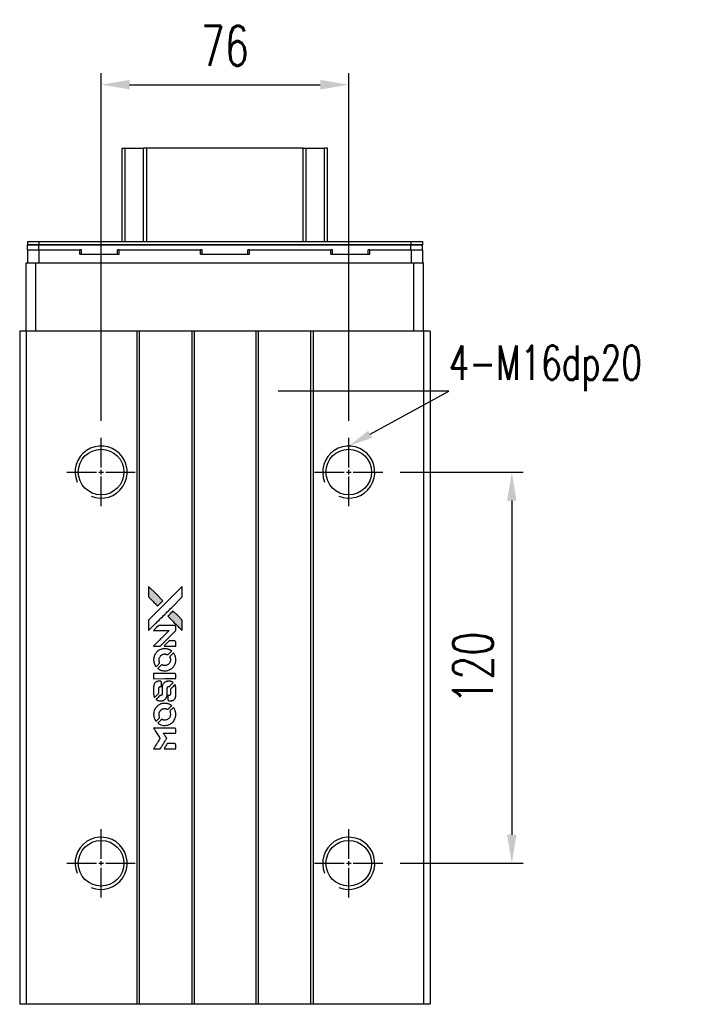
# Model space of a CAD drawing. Header units: millimetres. Extents: x 82 to 884, y -87 to 687.
# Tile 2 of 3: x 144 to 350, y 385 to 687. Entities that reach past the tile are written whole.
import ezdxf
from ezdxf import colors
from ezdxf.entities.mleader import LeaderData, LeaderLine
from ezdxf.math import Vec2, Vec3

# ---------------------------------------------------------------- set-up
doc = ezdxf.new("R2010")
doc.units = ezdxf.units.MM
doc.header["$LTSCALE"] = 0.15
doc.layers.get('0').update_dxf_attribs({"linetype": 'CONTINUOUS'})
doc.layers.get('Defpoints').update_dxf_attribs({"linetype": 'CONTINUOUS'})
doc.layers.add('DIM', color=4, linetype='CONTINUOUS')
doc.styles.add('CHN', font='SIMPLEX.shx', dxfattribs={"width": 0.7, "bigfont": 'CHINESET.shx'})
doc.styles.add('DIM-7', font='SIMPLEX.shx', dxfattribs={"width": 0.7, "bigfont": 'chineset.shx'})
doc.dimstyles.new('CNS', dxfattribs={"dimscale": 3, "dimtxt": 3.5, "dimasz": 2.5, "dimexe": 1, "dimexo": 1.5, "dimgap": 0.09, "dimtad": 0, "dimdsep": 46, "dimtxsty": 'DIM-7', "dimcen": 0.09, "dimclrd": 4, "dimclre": 4, "dimclrt": 4, "dimadec": 0, "dimazin": 0, "dimtfac": 1, "dimtix": 1, "dimtmove": 2, "dimatfit": 3, "dimfxl": 1, "dimtvp": 0.971429, "dimtolj": 1, "dimarcsym": 0})

# ---------------------------------------------------------------- blocks, each defined once
blk = doc.blocks.new('*U171')
at = {"color": 0}
for p, q in [((0, 1.4), (0, 10.5)), ((-10.5, 0), (-1.4, 0)), ((1.4, 0), (10.5, 0)), ((0, -10.5), (0, -1.4))]:
    blk.add_line(p, q, dxfattribs=at)
at = {"color": 0, "linetype": 'Continuous'}
for p, q in [((-0.7, 0), (0.7, 0)), ((0, -0.7), (0, 0.7))]:
    blk.add_line(p, q, dxfattribs=at)
blk = doc.blocks.new('*U172')
at = {"color": 0}
for p, q in [((0, 1.4), (0, 10.5)), ((-10.5, 0), (-1.4, 0)), ((1.4, 0), (10.5, 0)), ((0, -10.5), (0, -1.4))]:
    blk.add_line(p, q, dxfattribs=at)
at = {"color": 0, "linetype": 'Continuous'}
for p, q in [((-0.7, 0), (0.7, 0)), ((0, -0.7), (0, 0.7))]:
    blk.add_line(p, q, dxfattribs=at)
blk = doc.blocks.new('*U173')
at = {"color": 0}
for p, q in [((0, 1.4), (0, 10.5)), ((-10.5, 0), (-1.4, 0)), ((1.4, 0), (10.5, 0)), ((0, -10.5), (0, -1.4))]:
    blk.add_line(p, q, dxfattribs=at)
at = {"color": 0, "linetype": 'Continuous'}
for p, q in [((-0.7, 0), (0.7, 0)), ((0, -0.7), (0, 0.7))]:
    blk.add_line(p, q, dxfattribs=at)
blk = doc.blocks.new('*U174')
at = {"color": 0}
for p, q in [((0, 1.4), (0, 10.5)), ((-10.5, 0), (-1.4, 0)), ((1.4, 0), (10.5, 0)), ((0, -10.5), (0, -1.4))]:
    blk.add_line(p, q, dxfattribs=at)
at = {"color": 0, "linetype": 'Continuous'}
for p, q in [((-0.7, 0), (0.7, 0)), ((0, -0.7), (0, 0.7))]:
    blk.add_line(p, q, dxfattribs=at)
blk = doc.blocks.new('*D177')
at = {"layer": 'Defpoints', "color": 0}
for p in [(244.67, 666.72), (168.67, 558.41), (244.67, 558.41)]:
    blk.add_point(p, dxfattribs=at)
at = {"layer": 'DIM', "color": 7, "lineweight": -2}
for p, q in [((168.67, 563.66), (168.67, 670.22)), ((244.67, 563.66), (244.67, 670.22)), ((177.42, 666.72), (235.92, 666.72))]:
    blk.add_line(p, q, dxfattribs=at)
at = {"layer": 'DIM', "color": 7}
for points in [[(177.42, 668.18), (177.42, 665.26), (168.67, 666.72)], [(235.92, 668.18), (235.92, 665.26), (244.67, 666.72)]]:
    blk.add_solid(points, dxfattribs=at)
at = {"layer": 'DIM', "color": 7, "insert": (206.67, 678.62), "char_height": 12.25, "attachment_point": 5, "style": 'DIM-7'}
blk.add_mtext('\\A1;76', dxfattribs=at)
blk = doc.blocks.new('*D178')
at = {"layer": 'Defpoints', "color": 0}
for p in [(255.17, 547.91), (255.17, 427.91), (294.73, 427.91)]:
    blk.add_point(p, dxfattribs=at)
at = {"layer": 'DIM', "color": 7, "lineweight": -2}
for p, q in [((260.42, 547.91), (298.23, 547.91)), ((294.73, 539.16), (294.73, 436.66)), ((260.42, 427.91), (298.23, 427.91))]:
    blk.add_line(p, q, dxfattribs=at)
at = {"layer": 'DIM', "color": 7}
for points in [[(293.27, 539.16), (296.19, 539.16), (294.73, 547.91)], [(293.27, 436.66), (296.19, 436.66), (294.73, 427.91)]]:
    blk.add_solid(points, dxfattribs=at)
at = {"layer": 'DIM', "color": 7, "insert": (282.83, 487.91), "char_height": 12.25, "attachment_point": 5, "rotation": 90, "style": 'DIM-7'}
blk.add_mtext('\\A1;120', dxfattribs=at)
blk = doc.blocks.new('LOGO2')
at = {"linetype": 'Continuous'}
h = blk.add_hatch(color=22, dxfattribs=at)
h.dxf.hatch_style = 1
h.paths.add_polyline_path([(762.85, 2317.48), (762.85, 2315.87), (762.85, 2314.26), (764.24, 2312.87, 0.000288), (764.78, 2312.34, 0.000479), (765.23, 2311.89, 0.000013), (765.64, 2311.49, 0.197177), (765.65, 2311.49, 0.197497), (765.66, 2311.49, 0.00004), (765.89, 2311.72, 0.000834), (766.15, 2311.98, 0.000506), (766.46, 2312.28), (767.25, 2313.08), (765.05, 2315.28)])
h.paths.add_polyline_path([(770.38, 2309.94), (769.58, 2309.14, 0.000476), (769.28, 2308.84, 0.000789), (769.02, 2308.58, 0.000035), (768.79, 2308.34, 0.19758), (768.78, 2308.34, 0.198396), (768.79, 2308.33, 0.000019), (769.1, 2308.01, 0.000582), (769.46, 2307.66, 0.000351), (769.87, 2307.24, 0.000108), (771.64, 2305.48, 0.000692), (772.54, 2304.59, 0.000077), (773.16, 2303.98, 0.197527), (773.18, 2303.97, 0.410181), (773.19, 2303.98, 0.000493), (773.2, 2304.31, 0.002424), (773.2, 2304.76, 0.000529), (773.2, 2305.55), (773.2, 2307.13), (771.79, 2308.53)])
at = {"color": 22}
for points in [[(764.24, 2312.87, 0.000288), (764.78, 2312.34, 0.000479), (765.23, 2311.89, 0.000013), (765.64, 2311.49, 0.197177), (765.65, 2311.49, 0.197497), (765.66, 2311.49, 0.00004), (765.89, 2311.72, 0.000836), (766.15, 2311.98, 0.000505), (766.46, 2312.28), (767.25, 2313.08), (765.05, 2315.28), (762.85, 2317.48), (762.85, 2315.87), (762.85, 2314.26)], [(764.78, 2305.86, -0.000056), (765.75, 2306.82, -0.000021), (767.1, 2308.17, -0.000021), (768.58, 2309.65, -0.000025), (769.96, 2311.03), (773.2, 2314.26), (773.2, 2315.86), (773.19, 2317.46), (771.02, 2315.3, 0.000274), (769.97, 2314.26, 0.000123), (768.6, 2312.9, 0.000121), (767.15, 2311.45, 0.000165), (765.85, 2310.15), (762.85, 2307.15), (762.85, 2305.54), (762.85, 2303.93)], [(769.87, 2307.24, 0.000108), (771.64, 2305.48, 0.000692), (772.54, 2304.59, 0.000077), (773.16, 2303.98, 0.197527), (773.18, 2303.97, 0.410182), (773.19, 2303.98, 0.000493), (773.2, 2304.31, 0.002424), (773.2, 2304.76, 0.000529), (773.2, 2305.55), (773.2, 2307.13), (771.79, 2308.53), (770.38, 2309.94), (769.58, 2309.14, 0.000476), (769.28, 2308.84, 0.000789), (769.02, 2308.58, 0.000035), (768.79, 2308.34, 0.19758), (768.78, 2308.34, 0.198396), (768.79, 2308.33, 0.000019), (769.1, 2308.01, 0.000582), (769.46, 2307.66, 0.000351)], [(765.41, 2299.17), (766.44, 2299.17), (768.82, 2301.56), (771.21, 2303.94), (771.2, 2304.61, 0.0008), (771.2, 2305.04, 0.010795), (771.2, 2305.19, 0.030495), (771.19, 2305.28, 0.080372), (771.17, 2305.34, 0.03816), (771.13, 2305.39, 0.041799), (771.08, 2305.44, 0.042486), (771.03, 2305.48, 0.042078), (770.98, 2305.51, 0.099276), (770.9, 2305.53, 0.003302), (770.57, 2305.54, 0.002586), (769.99, 2305.54, 0.000204), (768.44, 2305.54), (765.97, 2305.53), (765.18, 2304.74), (764.39, 2303.94), (766.76, 2303.94), (769.14, 2303.93), (766.79, 2301.59, 0.000253), (765.89, 2300.69, 0.000412), (765.12, 2299.93, 0.000041), (764.44, 2299.25, 0.041338), (764.41, 2299.21), (764.38, 2299.17)], [(764.43, 2294.61, 0.023681), (764.48, 2294.33, 0.022402), (764.55, 2294.05, 0.021929), (764.64, 2293.77, 0.020503), (764.77, 2293.49, 0.013745), (764.85, 2293.33, 0.009767), (764.95, 2293.16, 0.009658), (765.05, 2293, 0.027804), (765.13, 2292.9), (765.16, 2292.86), (765.66, 2293.36, 0.002053), (765.9, 2293.6, 0.006738), (766.05, 2293.76, 0.007826), (766.16, 2293.88, 0.063909), (766.2, 2293.94, 0.061532), (766.23, 2294.03, 0.068674), (766.24, 2294.12, 0.052072), (766.22, 2294.22, 0.019648), (766.17, 2294.37, -0.018366), (766.12, 2294.55, -0.0288), (766.08, 2294.71, -0.029061), (766.07, 2294.87, -0.019155), (766.07, 2295.05, -0.053809), (766.13, 2295.45, -0.058833), (766.27, 2295.82, -0.058566), (766.49, 2296.14, -0.052525), (766.79, 2296.41, -0.044733), (767.04, 2296.57, -0.040573), (767.33, 2296.68, -0.041123), (767.63, 2296.75, -0.04951), (767.91, 2296.76, -0.017369), (768.05, 2296.74, -0.024255), (768.16, 2296.72, -0.023787), (768.28, 2296.69, -0.015798), (768.41, 2296.64, 0.010631), (768.5, 2296.61, 0.033653), (768.55, 2296.59, 0.037806), (768.61, 2296.58, 0.016307), (768.68, 2296.58, 0.068179), (768.83, 2296.6, 0.095747), (768.94, 2296.66, 0.033418), (769.1, 2296.8, 0.002133), (769.52, 2297.23, 0.001452), (769.75, 2297.47, 0.012393), (769.85, 2297.58, 0.020479), (769.91, 2297.65, 0.344362), (769.91, 2297.68, 0.074287), (769.85, 2297.73, 0.005454), (769.67, 2297.85, 0.008391), (769.47, 2297.96, 0.017097), (769.32, 2298.05, 0.027375), (768.99, 2298.18, 0.02835), (768.66, 2298.28, 0.027723), (768.32, 2298.35, 0.023913), (767.95, 2298.37, 0.027047), (767.5, 2298.36, 0.031685), (767.09, 2298.3, 0.032425), (766.69, 2298.19, 0.031013), (766.3, 2298.03, 0.037914), (765.85, 2297.76, 0.040153), (765.44, 2297.43, 0.039834), (765.1, 2297.03, 0.036173), (764.81, 2296.57, 0.040752), (764.61, 2296.12, 0.035885), (764.48, 2295.63, 0.035491), (764.42, 2295.12, 0.037615)], [(769.41, 2299.17), (771.21, 2299.17), (771.2, 2299.84), (771.2, 2300.51), (771.15, 2300.59, 0.03146), (771.13, 2300.62, 0.026444), (771.1, 2300.66, 0.026444), (771.06, 2300.69, 0.031457), (771.03, 2300.71), (770.95, 2300.76), (770.06, 2300.77), (769.17, 2300.77), (768.39, 2299.98, 0.000745), (768.09, 2299.68, 0.001228), (767.84, 2299.42, 0.000087), (767.62, 2299.19, 0.195134), (767.61, 2299.18, 0.412117), (767.62, 2299.18, 0.000048), (768.14, 2299.17, 0.00109), (768.72, 2299.17, 0.000653)], [(765.82, 2292.23, 0.018008), (765.96, 2292.13, 0.009842), (766.15, 2292.03, 0.009807), (766.34, 2291.92, 0.015716), (766.51, 2291.85, 0.048467), (767.12, 2291.66, 0.045841), (767.76, 2291.58, 0.046006), (768.41, 2291.62, 0.049638), (769.02, 2291.78, 0.064819), (769.81, 2292.2, 0.06695), (770.46, 2292.81, 0.066691), (770.92, 2293.56, 0.063505), (771.19, 2294.43, 0.03135), (771.21, 2294.65, 0.010439), (771.22, 2294.98, 0.010391), (771.21, 2295.3, 0.032408), (771.19, 2295.52, 0.015696), (771.13, 2295.78, 0.018095), (771.07, 2296.02, 0.018551), (770.98, 2296.25, 0.018352), (770.89, 2296.47, 0.015568), (770.81, 2296.62, 0.009832), (770.71, 2296.79, 0.009795), (770.61, 2296.94, 0.023727), (770.52, 2297.05), (770.49, 2297.1), (769.99, 2296.61, 0.001528), (769.71, 2296.33, 0.010022), (769.58, 2296.19, 0.019586), (769.5, 2296.1, 0.061865), (769.46, 2296.03, 0.055054), (769.42, 2295.93, 0.061607), (769.41, 2295.82, 0.048725), (769.43, 2295.7, 0.020221), (769.48, 2295.54, -0.017722), (769.53, 2295.36, -0.02685), (769.56, 2295.21, -0.02759), (769.57, 2295.05, -0.020233), (769.57, 2294.88, -0.04793), (769.52, 2294.56, -0.048386), (769.42, 2294.25, -0.047866), (769.25, 2293.96, -0.044964), (769.03, 2293.7, -0.04333), (768.76, 2293.49, -0.050921), (768.47, 2293.34, -0.051473), (768.17, 2293.25, -0.0459), (767.84, 2293.22, -0.019014), (767.67, 2293.22, -0.024114), (767.53, 2293.24, -0.025081), (767.39, 2293.27, -0.023892), (767.25, 2293.32, 0.008624), (767.14, 2293.36, 0.026486), (767.06, 2293.38, 0.035074), (767, 2293.39, 0.02756), (766.93, 2293.39, 0.087163), (766.81, 2293.37, 0.073291), (766.71, 2293.31, 0.028074), (766.55, 2293.18, 0.002594), (766.2, 2292.82), (765.69, 2292.32)], [(767.81, 2289.2), (771.2, 2289.2), (771.2, 2289.87), (771.2, 2290.53), (771.16, 2290.61, 0.071429), (771.11, 2290.68, 0.054799), (771.04, 2290.74, 0.053585), (770.96, 2290.78, 0.060698), (770.88, 2290.8, 0.033975), (770.74, 2290.81), (769.02, 2290.81, 0.000726), (767.33, 2290.81, 0.001084), (765.85, 2290.8), (764.42, 2290.79), (764.42, 2289.99), (764.42, 2289.19)], [(764.43, 2284.23, 0.018538), (764.44, 2284.13, 0.010695), (764.46, 2284.01, 0.01068), (764.49, 2283.89, 0.017678), (764.52, 2283.78, 0.013849), (764.56, 2283.67, 0.011814), (764.61, 2283.55, 0.004513), (764.66, 2283.44, 0.290035), (764.68, 2283.43, 0.196418), (764.69, 2283.44, 0.000124), (764.89, 2283.63, 0.001477), (765.11, 2283.85, 0.000898), (765.37, 2284.11), (766.04, 2284.79), (766.05, 2285.63, -0.001471), (766.05, 2286.27, -0.028714), (766.07, 2286.47, -0.097073), (766.1, 2286.58, -0.084199), (766.18, 2286.68, -0.042698), (766.24, 2286.72, -0.053912), (766.31, 2286.75, -0.051004), (766.38, 2286.77, -0.032967), (766.46, 2286.77, 0.00807), (766.5, 2286.77, 0.003023), (766.56, 2286.78, 0.002994), (766.63, 2286.78, 0.003629), (766.69, 2286.78), (766.84, 2286.79), (766.84, 2287.44, 0.001618), (766.84, 2287.75, 0.005206), (766.83, 2287.96, 0.00535), (766.83, 2288.1, 0.060675), (766.82, 2288.16, 0.048484), (766.81, 2288.19, 0.02389), (766.78, 2288.22, 0.022812), (766.76, 2288.26, 0.02462), (766.73, 2288.29, 0.061781), (766.65, 2288.36, 0.080179), (766.56, 2288.4, 0.048561), (766.43, 2288.41, 0.010021), (766.21, 2288.42, 0.016602), (765.9, 2288.41, 0.031409), (765.66, 2288.38, 0.036474), (765.45, 2288.32, 0.03439), (765.25, 2288.23, 0.065928), (764.93, 2288.01, 0.069066), (764.68, 2287.71, 0.065697), (764.51, 2287.35, 0.051559), (764.43, 2286.92, 0.020904), (764.42, 2286.69, 0.000451), (764.42, 2285.57, 0.000419), (764.42, 2284.44, 0.022759)], [(765.3, 2282.75, 0.023289), (765.47, 2282.64, 0.026845), (765.63, 2282.56, 0.026047), (765.81, 2282.49, 0.019751), (766, 2282.44, 0.013249), (766.12, 2282.41, 0.025169), (766.21, 2282.4, 0.016532), (766.32, 2282.4, 0.002937), (766.54, 2282.4, 0.003317), (766.73, 2282.4, 0.011808), (766.85, 2282.4, 0.01777), (766.94, 2282.41, 0.021476), (767.03, 2282.42, 0.04325), (767.39, 2282.54, 0.045753), (767.72, 2282.71, 0.04649), (768, 2282.93, 0.047672), (768.24, 2283.21, 0.025315), (768.32, 2283.32, 0.015208), (768.39, 2283.47, 0.01512), (768.46, 2283.62, 0.022488), (768.52, 2283.76, 0.027857), (768.57, 2283.97, 0.034138), (768.6, 2284.18, 0.014286), (768.61, 2284.49, 0.00124), (768.61, 2285.29, -0.00103), (768.61, 2285.77, -0.002552), (768.61, 2286.13, -0.001594), (768.62, 2286.4, -0.047676), (768.63, 2286.47, -0.085307), (768.68, 2286.59, -0.097789), (768.76, 2286.68, -0.085947), (768.88, 2286.74, -0.051339), (769.03, 2286.77, 0.014634), (769.09, 2286.77, 0.015028), (769.14, 2286.78, 0.014927), (769.19, 2286.79, 0.059415), (769.21, 2286.8, 0.070595), (769.27, 2286.84, 0.00028), (769.84, 2287.41, 0.000111), (770.42, 2287.98, 0.200239), (770.43, 2288.01, 0.268906), (770.42, 2288.02, 0.001866), (770.28, 2288.1, 0.007532), (770.15, 2288.18, 0.017818), (770.04, 2288.23, 0.013256), (769.93, 2288.27, 0.011636), (769.81, 2288.31, 0.011528), (769.68, 2288.35, 0.012303), (769.56, 2288.38, 0.0423), (769.37, 2288.41, 0.013657), (769.08, 2288.41, 0.013857), (768.79, 2288.4, 0.037428), (768.58, 2288.37, 0.014927), (768.45, 2288.34, 0.0122), (768.3, 2288.3, 0.012518), (768.17, 2288.25, 0.023062), (768.06, 2288.2, 0.065961), (767.68, 2287.94, 0.06055), (767.37, 2287.59, 0.059676), (767.14, 2287.16, 0.060497), (767.03, 2286.69, 0.025683), (767.02, 2286.59, 0.001528), (767.02, 2286.29, 0.002124), (767.01, 2285.91, 0.001173), (767.01, 2285.45, -0.000809), (767.01, 2284.63, -0.017164), (767, 2284.39, -0.063931), (766.98, 2284.26, -0.108429), (766.92, 2284.17, -0.052941), (766.86, 2284.12, -0.063675), (766.79, 2284.08, -0.050562), (766.7, 2284.06, -0.020337), (766.58, 2284.05, 0.009897), (766.51, 2284.04, 0.016482), (766.45, 2284.04, 0.019019), (766.4, 2284.03, 0.06043), (766.37, 2284.01, 0.076267), (766.3, 2283.96, 0.00054), (765.77, 2283.43, 0.000307), (765.23, 2282.88, 0.142594), (765.21, 2282.84, 0.232419), (765.21, 2282.83, 0.022995), (765.23, 2282.8, 0.024627), (765.27, 2282.78, 0.015407)], [(768.82, 2282.66, 0.065483), (768.85, 2282.58, 0.053271), (768.91, 2282.51, 0.052018), (768.99, 2282.45, 0.0556), (769.07, 2282.41, 0.036839), (769.13, 2282.39, 0.026922), (769.19, 2282.38, 0.016905), (769.28, 2282.38, 0.004317), (769.42, 2282.38, 0.016369), (769.71, 2282.39, 0.029936), (769.95, 2282.42, 0.03418), (770.16, 2282.48, 0.031327), (770.36, 2282.56, 0.046935), (770.61, 2282.71, 0.054053), (770.82, 2282.9, 0.053701), (770.98, 2283.14, 0.045364), (771.1, 2283.41, 0.032479), (771.16, 2283.65, 0.03386), (771.19, 2283.9, 0.013578), (771.2, 2284.28, 0.001155), (771.2, 2285.28, 0.000413), (771.2, 2286.13, 0.005008), (771.19, 2286.46, 0.013199), (771.18, 2286.64, 0.033956), (771.16, 2286.77, 0.013909), (771.13, 2286.91, 0.010864), (771.09, 2287.06, 0.010938), (771.04, 2287.19, 0.028702), (771, 2287.29), (770.96, 2287.36), (770.27, 2286.67), (769.57, 2285.99), (769.58, 2285.19, -0.001504), (769.57, 2284.85, -0.00328), (769.57, 2284.58, -0.001901), (769.57, 2284.38, -0.061333), (769.56, 2284.33, -0.063621), (769.53, 2284.26, -0.048633), (769.48, 2284.19, -0.046769), (769.42, 2284.14, -0.047961), (769.35, 2284.09, -0.02678), (769.29, 2284.06, -0.050957), (769.24, 2284.05, -0.029398), (769.17, 2284.04, -0.00401), (769.02, 2284.04), (768.78, 2284.03), (768.79, 2283.39, 0.001061), (768.79, 2283, 0.009147), (768.79, 2282.83, 0.020721), (768.8, 2282.73, 0.051619)], [(764.43, 2277.88, 0.024131), (764.48, 2277.59, 0.022344), (764.55, 2277.3, 0.021883), (764.65, 2277.01, 0.020884), (764.78, 2276.72, 0.010669), (764.87, 2276.56, 0.010389), (764.96, 2276.4, 0.010913), (765.05, 2276.26, 0.022227), (765.13, 2276.15), (765.16, 2276.11), (765.67, 2276.62, 0.002452), (765.86, 2276.83, 0.003628), (766.03, 2277, 0.001662), (766.17, 2277.16, 0.070159), (766.2, 2277.19, 0.047671), (766.21, 2277.22, 0.018624), (766.22, 2277.27, 0.017921), (766.23, 2277.31, 0.018804), (766.23, 2277.36, 0.018255), (766.23, 2277.42, 0.041312), (766.23, 2277.47, 0.037164), (766.22, 2277.52, 0.012342), (766.19, 2277.59, -0.015101), (766.13, 2277.77, -0.035998), (766.09, 2277.9, -0.033244), (766.08, 2278.04, -0.011249), (766.07, 2278.25, -0.004059), (766.07, 2278.42, -0.019693), (766.08, 2278.51, -0.027943), (766.09, 2278.59, -0.014411), (766.11, 2278.69, -0.033089), (766.19, 2278.92, -0.033887), (766.3, 2279.13, -0.034021), (766.44, 2279.33, -0.033942), (766.6, 2279.51, -0.02816), (766.78, 2279.67, -0.035032), (766.97, 2279.79, -0.035269), (767.18, 2279.89, -0.029196), (767.4, 2279.96, -0.037862), (767.67, 2280.01, -0.043657), (767.92, 2280.02, -0.043064), (768.18, 2279.98, -0.035184), (768.44, 2279.89, 0.033699), (768.56, 2279.85, 0.052815), (768.68, 2279.84, 0.059167), (768.78, 2279.84, 0.058972), (768.88, 2279.88, 0.059208), (768.95, 2279.92, 0.021125), (769.05, 2280.01, 0.008691), (769.21, 2280.16, 0.000851), (769.58, 2280.55, 0.001873), (769.78, 2280.74, 0.013884), (769.86, 2280.84, 0.022355), (769.91, 2280.9, 0.341453), (769.91, 2280.92, 0.073011), (769.86, 2280.97, 0.004587), (769.68, 2281.09, 0.00748), (769.49, 2281.2, 0.016837), (769.34, 2281.28, 0.028606), (768.99, 2281.44, 0.031352), (768.63, 2281.55, 0.031004), (768.26, 2281.61, 0.0268), (767.86, 2281.63, 0.026698), (767.44, 2281.61, 0.03002), (767.04, 2281.54, 0.030357), (766.65, 2281.43, 0.028554), (766.28, 2281.27, 0.062944), (765.58, 2280.8, 0.062206), (765.01, 2280.17, 0.062448), (764.62, 2279.43, 0.064355), (764.43, 2278.62, 0.017377), (764.42, 2278.46, 0.008369), (764.42, 2278.25, 0.008367), (764.42, 2278.04, 0.01757)], [(765.81, 2275.49, 0.064158), (766.6, 2275.07, 0.06356), (767.47, 2274.86, 0.064004), (768.36, 2274.88, 0.066747), (769.2, 2275.12, 0.04321), (769.73, 2275.41, 0.044737), (770.19, 2275.78, 0.044901), (770.58, 2276.23, 0.044184), (770.88, 2276.74, 0.026293), (771.04, 2277.13, 0.033344), (771.15, 2277.5, 0.033227), (771.21, 2277.89, 0.025815), (771.22, 2278.31, 0.023119), (771.19, 2278.72, 0.031044), (771.12, 2279.08, 0.031337), (771.01, 2279.43, 0.024258), (770.85, 2279.79, 0.015622), (770.78, 2279.92, 0.008495), (770.69, 2280.07, 0.008415), (770.6, 2280.22, 0.020814), (770.52, 2280.32), (770.48, 2280.37), (769.99, 2279.88, 0.002843), (769.63, 2279.51, 0.033917), (769.49, 2279.36, 0.087906), (769.44, 2279.25, 0.073302), (769.42, 2279.11, 0.022047), (769.42, 2279.05, 0.026465), (769.43, 2278.99, 0.022233), (769.45, 2278.92, 0.009985), (769.47, 2278.84, -0.039011), (769.55, 2278.52, -0.044398), (769.58, 2278.21, -0.045096), (769.55, 2277.91, -0.04265), (769.46, 2277.61, -0.071154), (769.23, 2277.18, -0.068827), (768.88, 2276.84, -0.068713), (768.46, 2276.6, -0.070507), (767.98, 2276.48, -0.028605), (767.78, 2276.47, -0.031418), (767.59, 2276.49, -0.031044), (767.39, 2276.53, -0.02668), (767.19, 2276.6, 0.038913), (767.08, 2276.63, 0.043732), (766.96, 2276.65, 0.047754), (766.85, 2276.64, 0.075756), (766.77, 2276.62, 0.07294), (766.72, 2276.59, 0.003456), (766.59, 2276.46, 0.005023), (766.42, 2276.3, 0.002422), (766.2, 2276.09, 0.000819), (766.01, 2275.9, 0.001349), (765.85, 2275.73, 0.0001), (765.7, 2275.59, 0.205335), (765.7, 2275.58, 0.219821), (765.7, 2275.57, 0.002494), (765.73, 2275.55, 0.007089), (765.77, 2275.52, 0.004494)], [(765.43, 2267.66), (766.45, 2267.66), (766.62, 2267.94, -0.000297), (766.73, 2268.12, -0.000037), (766.96, 2268.49, -0.000043), (767.23, 2268.94, -0.000036), (767.52, 2269.41, 0.000044), (767.81, 2269.88, 0.000063), (768.06, 2270.29, 0.000035), (768.28, 2270.64, 0.0009), (768.33, 2270.74), (768.42, 2270.87), (768.31, 2271.05, 0.001175), (768.24, 2271.16, 0.000208), (768.12, 2271.35, 0.000225), (767.98, 2271.58, 0.000203), (767.83, 2271.81, -0.000711), (767.69, 2272.04, -0.001119), (767.57, 2272.23, -0.000263), (767.47, 2272.4, -0.04589), (767.46, 2272.42, -0.519312), (767.47, 2272.44, -0.001914), (767.75, 2272.44, -0.003124), (768.2, 2272.44, -0.000285), (769.33, 2272.44), (771.21, 2272.44), (771.21, 2273.1, 0.001727), (771.21, 2273.57, 0.025279), (771.2, 2273.73, 0.073886), (771.17, 2273.83, 0.07426), (771.12, 2273.92, 0.03264), (771.1, 2273.94, 0.01784), (771.07, 2273.96, 0.017712), (771.04, 2273.98, 0.026854), (771.01, 2274), (770.95, 2274.04), (767.67, 2274.04), (764.4, 2274.04), (764.42, 2274.01, -0.004595), (764.43, 2273.98, -0.00016), (764.5, 2273.88, -0.000298), (764.57, 2273.76, -0.000208), (764.65, 2273.63, 0.000986), (764.9, 2273.24, 0.00025), (765.29, 2272.61, 0.000268), (765.71, 2271.93, 0.000436), (766.07, 2271.36, -0.002932), (766.19, 2271.17, -0.004718), (766.29, 2271.01, -0.001113), (766.37, 2270.87, -0.227179), (766.37, 2270.85, -0.045982), (766.36, 2270.84, -0.000145), (766.25, 2270.65, -0.000825), (766.11, 2270.43, -0.000517), (765.96, 2270.18, 0.000056), (765.42, 2269.31, 0.000289), (765.12, 2268.83, 0.000481), (764.9, 2268.48, 0.000418), (764.67, 2268.1), (764.4, 2267.66)], [(769.4, 2267.66), (771.21, 2267.66), (771.21, 2268.32, 0.000842), (771.21, 2268.74, 0.010591), (771.2, 2268.9, 0.028995), (771.19, 2268.99, 0.069543), (771.17, 2269.05, 0.051063), (771.14, 2269.11, 0.039932), (771.09, 2269.16, 0.039414), (771.03, 2269.21, 0.045845), (770.97, 2269.24, 0.094811), (770.91, 2269.26, 0.007124), (770.73, 2269.27, 0.004713), (770.43, 2269.27, 0.000534), (769.74, 2269.27), (768.57, 2269.27), (768.47, 2269.1, 0.000828), (768.17, 2268.62, 0.000879), (767.88, 2268.15, 0.000048), (767.6, 2267.68, 0.137596), (767.6, 2267.67, 0.413028), (767.6, 2267.67, 0.000016), (768.13, 2267.66, 0.000623), (768.71, 2267.66, 0.000374)]]:
    blk.add_lwpolyline(points, format="xyb", close=True, dxfattribs=at)

msp = doc.modelspace()

# ---------------------------------------------------------------- linework, layer by layer
for p, q in [((175.174, 618.616), (175.174, 647.28)), ((175.175, 618.616), (175.175, 647.28)), ((176.095, 618.616), (176.095, 647.28)), ((182.685, 647.28), (181.699, 647.28)), ((181.699, 618.616), (181.699, 647.28)), ((230.664, 647.28), (182.685, 647.28)), ((182.685, 618.616), (182.685, 647.28)), ((230.664, 618.616), (230.664, 647.28)), ((231.649, 618.616), (231.649, 647.28)), ((238.174, 647.28), (237.254, 647.28)), ((237.254, 618.616), (237.254, 647.28)), ((238.174, 618.616), (238.174, 647.28)), ((238.174, 618.616), (238.174, 647.28)), ((238.174, 647.28), (238.174, 647.28)), ((146.025, 616.116), (146.025, 612.116)), ((146.025, 616.116), (149.525, 616.116)), ((146.075, 618.616), (146.075, 617.616)), ((146.075, 618.616), (149.575, 618.616)), ((146.075, 617.616), (149.575, 617.616)), ((146.075, 616.116), (146.075, 617.616)), ((149.575, 617.616), (146.075, 617.616)), ((149.525, 616.116), (149.525, 612.116)), ((149.525, 616.116), (162.174, 616.116)), ((149.575, 618.616), (149.575, 617.616)), ((149.575, 618.616), (263.774, 618.616)), ((149.575, 617.616), (263.774, 617.616)), ((149.575, 616.116), (149.575, 617.616)), ((263.774, 617.616), (149.575, 617.616)), ((162.174, 614.766), (162.174, 616.116)), ((162.674, 616.116), (162.174, 616.116)), ((162.674, 614.766), (162.674, 616.116)), ((162.674, 614.766), (162.674, 616.116)), ((174.174, 616.116), (173.674, 616.116)), ((173.674, 614.766), (173.674, 616.116)), ((174.174, 614.766), (174.174, 616.116)), ((174.174, 616.116), (199.174, 616.116)), ((199.174, 614.766), (199.174, 616.116)), ((199.674, 616.116), (199.174, 616.116)), ((199.674, 614.766), (199.674, 616.116)), ((199.674, 614.766), (199.674, 616.116)), ((214.174, 616.116), (213.674, 616.116)), ((213.674, 614.766), (213.674, 616.116)), ((214.174, 614.766), (214.174, 616.116)), ((214.174, 616.116), (239.174, 616.116)), ((239.174, 614.766), (239.174, 616.116)), ((239.674, 616.116), (239.174, 616.116)), ((239.674, 614.766), (239.674, 616.116)), ((239.674, 614.766), (239.674, 616.116)), ((251.174, 616.116), (250.674, 616.116)), ((250.674, 614.766), (250.674, 616.116)), ((251.174, 614.766), (251.174, 616.116)), ((251.174, 616.116), (263.824, 616.116)), ((263.774, 618.616), (263.774, 617.616)), ((263.774, 618.616), (267.274, 618.616)), ((263.774, 617.616), (267.274, 617.616)), ((263.774, 616.116), (263.774, 617.616)), ((267.274, 617.616), (263.774, 617.616)), ((263.824, 616.116), (263.824, 612.116)), ((263.824, 616.116), (267.324, 616.116)), ((267.274, 618.616), (267.274, 617.616)), ((267.274, 616.116), (267.274, 617.616)), ((267.324, 616.116), (267.324, 612.116)), ((162.174, 614.766), (174.174, 614.766)), ((199.174, 614.766), (214.174, 614.766)), ((239.174, 614.766), (251.174, 614.766)), ((145.675, 591.156), (145.675, 612.116)), ((145.675, 612.116), (148.675, 612.116)), ((148.675, 591.156), (148.675, 612.116)), ((148.675, 612.116), (264.674, 612.116)), ((264.674, 591.156), (264.674, 612.116)), ((264.674, 612.116), (267.674, 612.116)), ((267.674, 591.156), (267.674, 612.116)), ((143.674, 591.156), (143.674, 384.656)), ((145.624, 591.156), (143.674, 591.156)), ((145.624, 591.156), (145.624, 384.656)), ((179.625, 591.156), (145.624, 591.156)), ((179.625, 591.156), (179.625, 384.656)), ((180.375, 591.156), (179.625, 591.156)), ((180.375, 591.156), (180.375, 384.656)), ((196.475, 591.156), (180.375, 591.156)), ((196.475, 591.156), (196.475, 384.656)), ((197.225, 591.156), (196.475, 591.156)), ((197.225, 591.156), (197.225, 384.656)), ((216.123, 591.156), (197.225, 591.156)), ((216.123, 591.156), (216.123, 384.656)), ((216.873, 591.156), (216.123, 591.156)), ((216.873, 591.156), (216.873, 384.656)), ((232.973, 591.156), (216.873, 591.156)), ((232.973, 591.156), (232.973, 384.656)), ((233.723, 591.156), (232.973, 591.156)), ((233.723, 591.156), (233.723, 384.656)), ((267.624, 591.156), (233.723, 591.156)), ((267.624, 591.156), (267.624, 384.656)), ((269.674, 591.156), (267.624, 591.156)), ((269.674, 591.156), (269.674, 384.656)), ((145.624, 384.656), (143.674, 384.656)), ((179.625, 384.656), (145.624, 384.656)), ((180.375, 384.656), (179.625, 384.656)), ((196.475, 384.656), (180.375, 384.656)), ((197.225, 384.656), (196.475, 384.656)), ((216.123, 384.656), (197.225, 384.656)), ((216.873, 384.656), (216.123, 384.656)), ((232.973, 384.656), (216.873, 384.656)), ((233.723, 384.656), (232.973, 384.656)), ((267.624, 384.656), (233.723, 384.656)), ((269.674, 384.656), (267.624, 384.656))]:
    msp.add_line(p, q)
for centre in [(168.674, 547.906), (244.674, 547.906), (168.674, 427.906), (244.674, 427.906)]:
    msp.add_circle(centre, 7)
for centre in [(168.674, 547.906), (244.674, 547.906), (168.674, 427.906), (244.674, 427.906)]:
    msp.add_arc(centre, 8, 247.5, 202.5)
for points in [[(175.175, 647.28), (175.175, 647.28), (175.195, 647.28), (175.283, 647.28), (175.352, 647.28), (175.528, 647.28), (175.636, 647.28), (175.863, 647.28), (175.982, 647.28), (176.095, 647.28)], [(176.095, 647.28), (176.726, 647.28), (177.384, 647.28), (178.649, 647.28), (179.254, 647.28), (180.298, 647.28), (180.735, 647.28), (181.382, 647.28), (181.593, 647.28), (181.699, 647.28)], [(230.664, 647.28), (230.771, 647.28), (230.885, 647.28), (231.108, 647.28), (231.215, 647.28), (231.402, 647.28), (231.48, 647.28), (231.595, 647.28), (231.631, 647.28), (231.649, 647.28)], [(231.649, 647.28), (231.756, 647.28), (231.967, 647.28), (232.614, 647.28), (233.051, 647.28), (234.095, 647.28), (234.7, 647.28), (235.965, 647.28), (236.623, 647.28), (237.254, 647.28)]]:
    msp.add_open_spline(points, degree=3, knots=[0, 0, 0, 0, 0.25, 0.25, 0.5, 0.5, 0.75, 0.75, 1, 1, 1, 1])

# ---------------------------------------------------------------- block references
for name, p in [('*U172', (168.674, 547.906)), ('*U171', (244.674, 547.906)), ('*U174', (168.674, 427.906)), ('*U173', (244.674, 427.906))]:
    msp.add_blockref(name, p)
at = {"layer": 'DIM'}
msp.add_blockref('LOGO2', (-579.619, -1804.657), dxfattribs=at)

# ---------------------------------------------------------------- dimensions: what is measured, and where the dimension line sits
at = {"layer": 'DIM', "color": 0}
dim = msp.add_linear_dim(base=(244.674, 666.718), p1=(168.674, 558.406), p2=(244.674, 558.406), dimstyle='CNS', override={"dimscale": 3.5, "dimclrd": 7, "dimclre": 7, "dimclrt": 7}, dxfattribs=at)
dim.commit()
dim.dimension.update_dxf_attribs({"geometry": '*D177', "text_midpoint": (206.674, 678.618)})
dim = msp.add_linear_dim(base=(294.729, 427.906), p1=(255.174, 547.906), p2=(255.174, 427.906), angle=90, dimstyle='CNS', override={"dimscale": 3.5, "dimclrd": 7, "dimclre": 7, "dimclrt": 7}, dxfattribs=at)
dim.commit()
dim.dimension.update_dxf_attribs({"geometry": '*D178', "text_midpoint": (282.829, 487.906)})

# ---------------------------------------------------------------- leaders
ml = msp.add_multileader_mtext('Standard', dxfattribs=at)
ml.set_content('4-M16dp20', style='CHN')
ml.set_leader_properties()
ml.build(insert=Vec2(0, 0))
ml.multileader.update_dxf_attribs({"text_left_attachment_type": 6, "text_right_attachment_type": 6, "dogleg_length": 0, "arrow_head_size": 7.5, "scale": 3})
ctx = ml.context
ctx.base_point, ctx.scale, ctx.char_height, ctx.arrow_head_size, ctx.landing_gap_size, ctx.plane_origin = Vec3(275.41, 572.675), 3, 10.5, 7.5, 0, Vec3(183.25, 565.906)
ctx.left_attachment, ctx.right_attachment = 6, 6
notes = []
notes.append((ctx, [(0, (1, 1, 0), (275.41, 572.675), (1, 0), 0, [(0, [(244.674, 555.906)], 0, [])])]))
ctx.mtext.insert, ctx.mtext.flow_direction = Vec3(275.41, 586.675), 5
for ctx, leaders in notes:
    for number, flags, end, landing, length, lines in leaders:
        leader = LeaderData()
        leader.index, (leader.has_last_leader_line, leader.has_dogleg_vector, leader.attachment_direction) = number, flags
        leader.last_leader_point, leader.dogleg_vector, leader.dogleg_length = Vec3(end), Vec3(landing), length
        for number, points, colour, breaks in lines:
            line = LeaderLine()
            line.index, line.vertices, line.color, line.breaks = number, Vec3.list(points), colors.encode_raw_color(colour), breaks
            leader.lines.append(line)
        ctx.leaders.append(leader)

doc.saveas('drawing.dxf')
